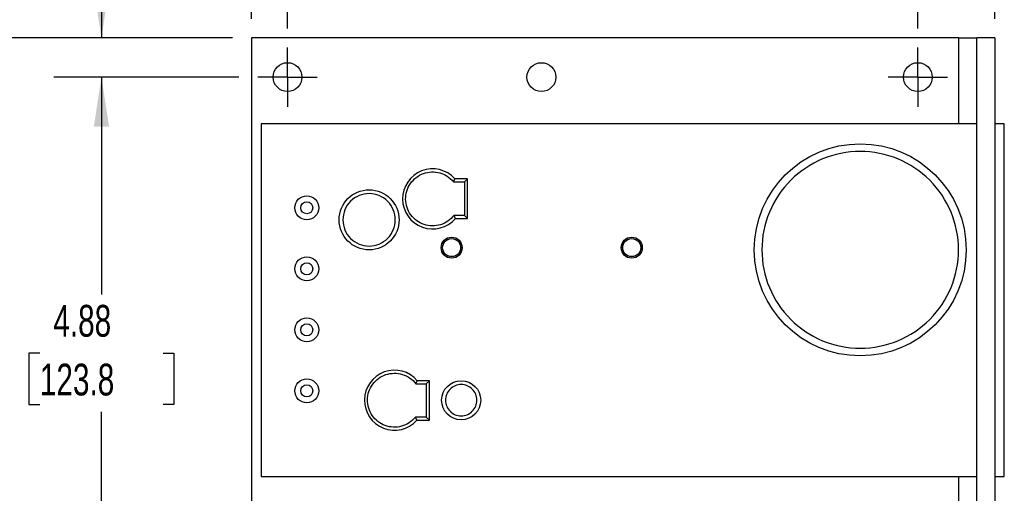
# Model space of a CAD drawing. Header units: inches. Extents: x 0.5 to 21.5, y 0.5 to 16.5.
# Tile 6 of 13: x 3.9 to 9, y 10 to 12.5. Entities that reach past the tile are written whole.
import ezdxf

# ---------------------------------------------------------------- set-up
doc = ezdxf.new("R2010")
doc.units = ezdxf.units.IN
doc.header["$LTSCALE"] = 2
doc.header["$MEASUREMENT"] = 0
doc.linetypes.add('CENTERX2', pattern=[0.8, 0.5, -0.1, 0.1, -0.1])
doc.layers.add('CENTER', color=40, linetype='CENTERX2')
doc.layers.add('DIMENSIONS', color=140, linetype='Continuous', lineweight=25)
doc.styles.add('SLDTEXTSTYLE0', font='TXT', dxfattribs={"width": 0.7})
doc.dimstyles.new('SLDDIMSTYLE0', dxfattribs={"dimtxt": 0.169922, "dimasz": 0.26, "dimexe": 0, "dimexo": 0.0625, "dimgap": 0.04248, "dimtad": 0, "dimtih": 1, "dimtoh": 1, "dimlfac": 1.25, "dimrnd": 1e-09, "dimzin": 12, "dimdsep": 46, "dimtxsty": 'SLDTEXTSTYLE0', "dimsah": 1, "dimcen": 0.09, "dimadec": 0, "dimazin": 3, "dimtfac": 1, "dimtofl": 0, "dimtmove": 0, "dimatfit": 3, "dimfxl": 0, "dimfrac": 2, "dimtolj": 1, "dimtzin": 12, "dimarcsym": 0})
doc.dimstyles.new('SLDDIMSTYLE1', dxfattribs={"dimtxt": 0.169922, "dimasz": 0.26, "dimexe": 0, "dimexo": 0.0625, "dimgap": 0.04248, "dimtad": 0, "dimtih": 1, "dimtoh": 1, "dimlfac": 1.25, "dimrnd": 1e-09, "dimdsep": 46, "dimtxsty": 'SLDTEXTSTYLE0', "dimsah": 1, "dimcen": 0.09, "dimadec": 0, "dimazin": 2, "dimtfac": 1, "dimtmove": 0, "dimatfit": 0, "dimfxl": 0, "dimfrac": 2, "dimtolj": 1, "dimtzin": 12, "dimarcsym": 0})

# ---------------------------------------------------------------- blocks, each defined once
blk = doc.blocks.new('_D')
at = {"layer": 'DIMENSIONS'}
for p, q in [((5.2841, 12.4315), (5.2841, 13.4188)), ((8.5912, 12.4315), (8.5912, 13.4188)), ((5.2841, 13.1688), (6.3789, 13.1688)), ((6.6091, 13.1688), (6.552, 13.1688)), ((6.552, 13.1688), (6.552, 12.8988)), ((7.2554, 13.1688), (7.3125, 13.1688)), ((7.3125, 13.1688), (7.3125, 12.8988)), ((8.5912, 13.1688), (7.4856, 13.1688)), ((6.552, 12.8988), (6.6091, 12.8988)), ((7.3125, 12.8988), (7.2554, 12.8988))]:
    blk.add_line(p, q, dxfattribs=at)
for points in [[(5.2841, 13.1688), (5.5441, 13.1288), (5.5441, 13.2088)], [(8.5912, 13.1688), (8.3312, 13.2088), (8.3312, 13.1288)]]:
    blk.add_solid(points, dxfattribs=at)
at = {"layer": 'DIMENSIONS', "char_height": 0.16667, "attachment_point": 1, "style": 'SLDTEXTSTYLE0'}
for s, insert in [('4.13', (6.6798, 13.4217)), ('105.0', (6.6091, 13.1136))]:
    blk.add_mtext(s, dxfattribs=dict(at, insert=insert))
blk = doc.blocks.new('_D_1')
at = {"layer": 'DIMENSIONS'}
for p, q in [((5.0951, 12.4814), (5.0951, 14.2488)), ((8.9951, 12.4814), (8.9951, 14.2488)), ((5.0951, 13.9988), (6.3789, 13.9988)), ((6.6091, 13.9988), (6.552, 13.9988)), ((6.552, 13.9988), (6.552, 13.7287)), ((7.2554, 13.9988), (7.3125, 13.9988)), ((7.3125, 13.9988), (7.3125, 13.7287)), ((8.9951, 13.9988), (7.4856, 13.9988)), ((6.552, 13.7287), (6.6091, 13.7287)), ((7.3125, 13.7287), (7.2554, 13.7287))]:
    blk.add_line(p, q, dxfattribs=at)
for points in [[(5.0951, 13.9988), (5.3551, 13.9588), (5.3551, 14.0388)], [(8.9951, 13.9988), (8.7351, 14.0388), (8.7351, 13.9588)]]:
    blk.add_solid(points, dxfattribs=at)
at = {"layer": 'DIMENSIONS', "char_height": 0.16667, "attachment_point": 1, "style": 'SLDTEXTSTYLE0'}
for s, insert in [('4.88', (6.6798, 14.2517)), ('123.8', (6.6091, 13.9436))]:
    blk.add_mtext(s, dxfattribs=dict(at, insert=insert))
blk = doc.blocks.new('_D_2')
at = {"layer": 'DIMENSIONS'}
for p, q in [((5.0285, 12.1759), (4.0577, 12.1759)), ((4.3077, 12.1759), (4.3077, 11.0364)), ((3.9846, 10.7283), (3.9275, 10.7283)), ((3.9275, 10.7283), (3.9275, 10.4582)), ((4.6308, 10.7283), (4.6879, 10.7283)), ((4.6879, 10.7283), (4.6879, 10.4582)), ((3.9275, 10.4582), (3.9846, 10.4582)), ((4.6879, 10.4582), (4.6308, 10.4582)), ((4.3077, 8.2759), (4.3077, 10.4202)), ((5.0285, 8.2759), (4.0577, 8.2759))]:
    blk.add_line(p, q, dxfattribs=at)
for points in [[(4.3077, 12.1759), (4.2677, 11.9159), (4.3477, 11.9159)], [(4.3077, 8.2759), (4.3477, 8.5359), (4.2677, 8.5359)]]:
    blk.add_solid(points, dxfattribs=at)
at = {"layer": 'DIMENSIONS', "char_height": 0.16667, "attachment_point": 1, "style": 'SLDTEXTSTYLE0'}
for s, insert in [('4.88', (4.0552, 10.9812)), ('123.8', (3.9846, 10.6731))]:
    blk.add_mtext(s, dxfattribs=dict(at, insert=insert))
blk = doc.blocks.new('_D_3')
at = {"layer": 'DIMENSIONS'}
for p, q in [((4.9951, 12.3814), (3.1128, 12.3814)), ((3.3628, 12.3814), (3.3628, 11.0364)), ((3.0397, 10.7283), (2.9826, 10.7283)), ((2.9826, 10.7283), (2.9826, 10.4582)), ((3.686, 10.7283), (3.743, 10.7283)), ((3.743, 10.7283), (3.743, 10.4582)), ((2.9826, 10.4582), (3.0397, 10.4582)), ((3.743, 10.4582), (3.686, 10.4582)), ((3.3628, 7.8814), (3.3628, 10.4202)), ((4.9951, 7.8814), (3.1128, 7.8814))]:
    blk.add_line(p, q, dxfattribs=at)
for points in [[(3.3628, 12.3814), (3.3228, 12.1214), (3.4028, 12.1214)], [(3.3628, 7.8814), (3.4028, 8.1414), (3.3228, 8.1414)]]:
    blk.add_solid(points, dxfattribs=at)
at = {"layer": 'DIMENSIONS', "char_height": 0.16667, "attachment_point": 1, "style": 'SLDTEXTSTYLE0'}
for s, insert in [('5.63', (3.1103, 10.9812)), ('142.9', (3.0397, 10.6731))]:
    blk.add_mtext(s, dxfattribs=dict(at, insert=insert))
blk = doc.blocks.new('_D_4')
at = {"layer": 'DIMENSIONS'}
for p, q in [((3.1378, 13.1688), (3.0807, 13.1688)), ((3.0807, 13.1688), (3.0807, 12.8988)), ((3.5014, 13.1688), (3.5584, 13.1688)), ((3.5584, 13.1688), (3.5584, 12.8988)), ((3.8077, 13.1688), (4.3077, 13.1688)), ((4.3077, 13.1688), (4.3077, 12.3814)), ((3.0807, 12.8988), (3.1378, 12.8988)), ((3.5584, 12.8988), (3.5014, 12.8988)), ((4.9951, 12.3814), (4.0577, 12.3814)), ((5.0285, 12.1759), (4.0577, 12.1759)), ((4.3077, 12.1759), (4.3077, 11.6759))]:
    blk.add_line(p, q, dxfattribs=at)
for points in [[(4.3077, 12.3814), (4.3477, 12.6414), (4.2677, 12.6414)], [(4.3077, 12.1759), (4.2677, 11.9159), (4.3477, 11.9159)]]:
    blk.add_solid(points, dxfattribs=at)
at = {"layer": 'DIMENSIONS', "char_height": 0.16667, "attachment_point": 1, "style": 'SLDTEXTSTYLE0'}
for s, insert in [('0.26', (3.0671, 13.4217)), ('6.5', (3.1378, 13.1136))]:
    blk.add_mtext(s, dxfattribs=dict(at, insert=insert))
blk = doc.blocks.new('SW_CENTERMARKSYMBOL_0')
at = {"layer": 'CENTER', "color": 0}
for p, q in [((0, 0.08), (0, 0.1556)), ((0, 0), (0, 0.08)), ((-0.08, 0), (-0.1556, 0)), ((0, 0), (-0.08, 0)), ((0, 0), (0, -0.08)), ((0, 0), (0.08, 0)), ((0.08, 0), (0.1556, 0)), ((0, -0.08), (0, -0.1556))]:
    blk.add_line(p, q, dxfattribs=at)
blk = doc.blocks.new('SW_CENTERMARKSYMBOL_1')
at = {"layer": 'CENTER', "color": 0}
for p, q in [((0, 0.08), (0, 0.1556)), ((0, 0), (0, 0.08)), ((-0.08, 0), (-0.1556, 0)), ((0, 0), (-0.08, 0)), ((0, 0), (0, -0.08)), ((0, 0), (0.08, 0)), ((0.08, 0), (0.1556, 0)), ((0, -0.08), (0, -0.1556))]:
    blk.add_line(p, q, dxfattribs=at)

msp = doc.modelspace()

# ---------------------------------------------------------------- linework, layer by layer
for p, q in [((8.8061, 12.3814), (5.0951, 12.3814)), ((5.0951, 12.3814), (5.0951, 8.0704)), ((8.8061, 12.3814), (8.9006, 12.3814)), ((8.8061, 11.9314), (8.8061, 12.3814)), ((8.9951, 12.3814), (8.9006, 12.3814)), ((8.9006, 8.0873), (8.9006, 12.3814)), ((8.9951, 12.3814), (8.9951, 8.0873)), ((5.1451, 11.9314), (5.1451, 10.0814)), ((8.9006, 11.9314), (5.1451, 11.9314)), ((9.0447, 11.9314), (8.9951, 11.9314)), ((9.0447, 10.0814), (9.0447, 11.9314)), ((6.1546, 11.6267), (6.2122, 11.6267)), ((6.2282, 11.6427), (6.162, 11.6427)), ((6.2122, 11.6267), (6.2282, 11.6427)), ((6.2122, 11.6267), (6.2122, 11.4508)), ((6.2282, 11.4348), (6.2282, 11.6427)), ((6.2122, 11.4508), (6.1571, 11.4508)), ((6.1647, 11.4348), (6.2282, 11.4348)), ((6.2122, 11.4508), (6.2282, 11.4348)), ((5.9571, 10.5678), (6.0122, 10.5678)), ((6.0282, 10.5838), (5.9647, 10.5838)), ((6.0282, 10.5838), (6.0122, 10.5678)), ((6.0122, 10.5678), (6.0122, 10.3919)), ((6.0282, 10.3759), (6.0282, 10.5838)), ((6.0122, 10.3919), (5.9546, 10.3919)), ((6.0122, 10.3919), (6.0282, 10.3759)), ((5.962, 10.3759), (6.0282, 10.3759)), ((5.1451, 10.0814), (8.9006, 10.0814)), ((8.8061, 8.094), (8.8061, 10.0814)), ((8.9951, 10.0814), (9.0447, 10.0814))]:
    msp.add_line(p, q)
for centre, radius in [((5.2841, 12.1759), 0.0756), ((6.616, 12.1759), 0.0756), ((8.5912, 12.1759), 0.0756), ((8.2888, 11.27), 0.5559), ((5.712, 11.4275), 0.1575), ((5.3851, 11.4905), 0.063), ((5.3851, 11.4905), 0.0315), ((6.1451, 11.2814), 0.0551), ((6.1451, 11.2814), 0.048), ((6.1451, 11.2814), 0.0472), ((7.09, 11.2814), 0.0551), ((7.09, 11.2814), 0.048), ((7.09, 11.2814), 0.0472), ((5.3851, 11.1705), 0.063), ((5.3851, 11.1705), 0.0315), ((5.3851, 10.8505), 0.063), ((5.3851, 10.8505), 0.0315), ((5.3851, 10.5305), 0.063), ((5.3851, 10.5305), 0.0315), ((6.1951, 10.4814), 0.1024)]:
    msp.add_circle(centre, radius)
for centre, start, end in [((6.0451, 11.5372), 42.079, 319.4249), ((5.8451, 10.4814), 40.5751, 317.921)]:
    msp.add_arc(centre, 0.1575, start, end)
for points, knots in [([(8.2888, 11.7859), (8.4256, 11.7859), (8.5569, 11.7315), (8.7503, 11.538), (8.8047, 11.4068), (8.8047, 11.1332), (8.7503, 11.0019), (8.5569, 10.8084), (8.4256, 10.7541), (8.152, 10.7541), (8.0207, 10.8084), (7.8273, 11.0019), (7.7729, 11.1332), (7.7729, 11.4068), (7.8273, 11.538), (8.0207, 11.7315), (8.152, 11.7859), (8.2888, 11.7859)], [0, 0, 0, 0, 0.125, 0.125, 0.25, 0.25, 0.375, 0.375, 0.5, 0.5, 0.625, 0.625, 0.75, 0.75, 0.875, 0.875, 1, 1, 1, 1]), ([(6.1571, 11.4508), (6.1392, 11.4275), (6.1145, 11.4104), (6.0583, 11.3933), (6.0282, 11.3937), (5.9725, 11.4123), (5.9483, 11.43), (5.9136, 11.4774), (5.9041, 11.5059), (5.9032, 11.5646), (5.912, 11.5933), (5.9453, 11.6417), (5.9691, 11.6601), (6.0242, 11.6802), (6.0543, 11.6814), (6.1109, 11.6659), (6.1361, 11.6495), (6.1546, 11.6267)], [0, 0, 0, 0, 0.125, 0.125, 0.25, 0.25, 0.375, 0.375, 0.5, 0.5, 0.625, 0.625, 0.75, 0.75, 0.875, 0.875, 1, 1, 1, 1]), ([(6.1546, 11.6267), (6.155, 11.6275), (6.1557, 11.629), (6.1567, 11.6312), (6.1577, 11.6331), (6.1585, 11.6349), (6.1592, 11.6364), (6.1601, 11.6384), (6.1611, 11.6406), (6.1618, 11.6424), (6.1619, 11.6426), (6.162, 11.6427)], [0, 0, 0, 0, 0.097498, 0.189436, 0.275764, 0.356446, 0.431465, 0.500833, 0.673993, 0.839787, 1, 1, 1, 1]), ([(5.712, 11.565), (5.7485, 11.565), (5.7835, 11.5505), (5.835, 11.4989), (5.8495, 11.4639), (5.8495, 11.391), (5.835, 11.356), (5.7835, 11.3045), (5.7485, 11.29), (5.6756, 11.29), (5.6406, 11.3045), (5.589, 11.356), (5.5746, 11.391), (5.5746, 11.4639), (5.589, 11.4989), (5.6406, 11.5505), (5.6756, 11.565), (5.712, 11.565)], [0, 0, 0, 0, 0.125, 0.125, 0.25, 0.25, 0.375, 0.375, 0.5, 0.5, 0.625, 0.625, 0.75, 0.75, 0.875, 0.875, 1, 1, 1, 1]), ([(6.1647, 11.4348), (6.1647, 11.4348), (6.1647, 11.4348), (6.1645, 11.4353), (6.1642, 11.436), (6.1637, 11.437), (6.1631, 11.4382), (6.1623, 11.44), (6.161, 11.4427), (6.1592, 11.4464), (6.1579, 11.4493), (6.1571, 11.4508)], [0, 0, 0, 0, 0.079594, 0.160354, 0.242562, 0.326473, 0.412312, 0.500263, 0.644247, 0.810904, 1, 1, 1, 1]), ([(5.9546, 10.3919), (5.9361, 10.3691), (5.9109, 10.3528), (5.8543, 10.3372), (5.8242, 10.3384), (5.7691, 10.3585), (5.7453, 10.3769), (5.712, 10.4253), (5.7032, 10.454), (5.7041, 10.5128), (5.7136, 10.5413), (5.7483, 10.5886), (5.7725, 10.6064), (5.8282, 10.6249), (5.8583, 10.6253), (5.9145, 10.6082), (5.9392, 10.5911), (5.9571, 10.5678)], [0, 0, 0, 0, 0.125, 0.125, 0.25, 0.25, 0.375, 0.375, 0.5, 0.5, 0.625, 0.625, 0.75, 0.75, 0.875, 0.875, 1, 1, 1, 1]), ([(5.9571, 10.5678), (5.9575, 10.5686), (5.9582, 10.5701), (5.9593, 10.5723), (5.9602, 10.5742), (5.9611, 10.576), (5.9618, 10.5775), (5.9627, 10.5795), (5.9637, 10.5817), (5.9646, 10.5835), (5.9647, 10.5837), (5.9647, 10.5838)], [0, 0, 0, 0, 0.097557, 0.189534, 0.275878, 0.356548, 0.431531, 0.500835, 0.674238, 0.839989, 1, 1, 1, 1]), ([(6.1951, 10.5638), (6.2169, 10.5638), (6.2379, 10.5551), (6.2688, 10.5242), (6.2775, 10.5033), (6.2775, 10.4596), (6.2688, 10.4386), (6.2379, 10.4077), (6.2169, 10.3991), (6.1733, 10.3991), (6.1523, 10.4077), (6.1214, 10.4386), (6.1127, 10.4596), (6.1127, 10.5033), (6.1214, 10.5242), (6.1523, 10.5551), (6.1733, 10.5638), (6.1951, 10.5638)], [0, 0, 0, 0, 0.125, 0.125, 0.25, 0.25, 0.375, 0.375, 0.5, 0.5, 0.625, 0.625, 0.75, 0.75, 0.875, 0.875, 1, 1, 1, 1]), ([(5.9546, 10.3919), (5.955, 10.3912), (5.9556, 10.3898), (5.9565, 10.3878), (5.9574, 10.3861), (5.9581, 10.3845), (5.9587, 10.3831), (5.9593, 10.3819), (5.9601, 10.3801), (5.961, 10.378), (5.9618, 10.3762), (5.9619, 10.376), (5.962, 10.3759)], [0, 0, 0, 0, 0.088901, 0.171994, 0.24929, 0.320805, 0.386556, 0.446569, 0.500875, 0.675852, 0.841604, 1, 1, 1, 1])]:
    msp.add_open_spline(points, degree=3, knots=knots)

# ---------------------------------------------------------------- block references
at = {"layer": 'CENTER'}
for name, p in [('SW_CENTERMARKSYMBOL_0', (5.2841, 12.1759)), ('SW_CENTERMARKSYMBOL_1', (8.5912, 12.1759))]:
    msp.add_blockref(name, p, dxfattribs=at)

# ---------------------------------------------------------------- dimensions: what is measured, and where the dimension line sits
at = {"layer": 'DIMENSIONS'}
for base, p1, p2, angle, dimstyle, picture, middle in [((5.0951055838, 13.9987874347), (8.9951055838, 12.3814133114), (5.0951055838, 12.3814133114), 0, 'SLDDIMSTYLE0', '_D_1', (6.932249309, 13.9987874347)), ((4.3077, 12.3814), (5.1285, 12.1759), (5.0951, 12.3814), 90, 'SLDDIMSTYLE1', '_D_4', (4.3077, 13.1688)), ((3.3628188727, 7.8814133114), (5.0951055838, 12.3814133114), (5.0951055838, 7.8814133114), 90, 'SLDDIMSTYLE0', '_D_3', (3.3628188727, 10.7282823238)), ((4.3077007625, 8.2759015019), (5.1284914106, 12.1759015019), (5.1284914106, 8.2759015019), 90, 'SLDDIMSTYLE0', '_D_2', (4.3077007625, 10.7282823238))]:
    dim = msp.add_linear_dim(base=base, p1=p1, p2=p2, angle=angle, dimstyle=dimstyle, dxfattribs=at)
    dim.commit()
    dim.dimension.update_dxf_attribs({"geometry": picture, "text_midpoint": middle, "dimtype": 160})
dim = msp.add_linear_dim(base=(5.2841, 13.1688), p1=(8.5912, 12.3315), p2=(5.2841, 12.3315), dimstyle='SLDDIMSTYLE0', dxfattribs=at)
dim.commit()
dim.dimension.update_dxf_attribs({"geometry": '_D', "text_midpoint": (6.9322, 13.1688), "dimtype": 160})

doc.saveas('drawing.dxf')
